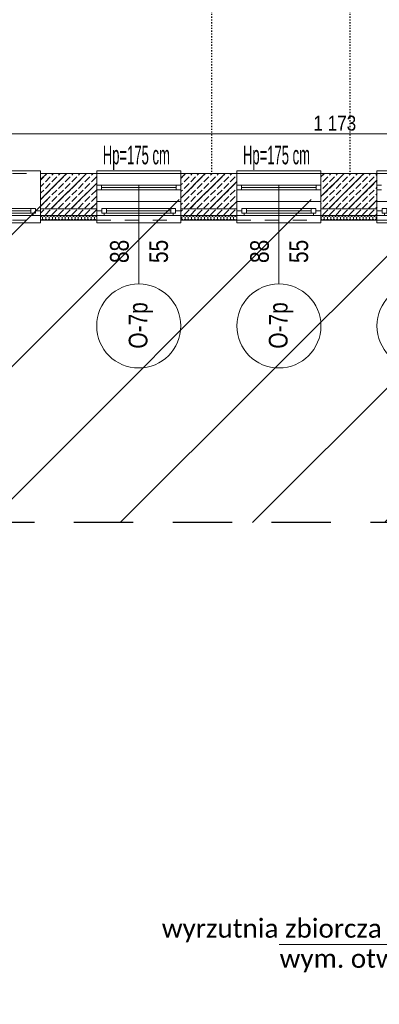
# Model space of a CAD drawing. Header units: centimetres. Extents: x 18292 to 3593338515, y 11794 to 62103.
# Tile 62 of 150: x 898354942 to 898355326, y 54931 to 55985. Entities that reach past the tile are written whole.
import ezdxf

# ---------------------------------------------------------------- set-up
doc = ezdxf.new("R2010")
doc.units = ezdxf.units.CM
doc.header["$MEASUREMENT"] = 0
for name, pattern in [('1 LINIA PRZERYWANA', [30, 15, -15]), ('ACAD_ISO03W100', [3, 1.2, -1.8]), ('Long Dashed', [105.83333, 63.499999, -42.333331])]:
    doc.linetypes.add(name, pattern=pattern)
for name, color, linetype in [('410-Fundamenty', 7, 'Continuous'), ('499-Wymiary i opisy', 7, 'Continuous'), ('__PROJEKTOWANE', 7, 'Continuous'), ('L1', 7, 'Continuous'), ('MF_KRESKOWANIE', 7, 'Continuous'), ('MF_OKNA', 7, 'Continuous'), ('MF_OKNA opisy', 7, 'Continuous'), ('MF_SCIANY_DZIAL', 7, 'Continuous')]:
    doc.layers.add(name, color=color, linetype=linetype)
doc.styles.add('GENERATED_STYLE_2', font='txt')
doc.styles.add('GENERATED_STYLE_4', font='txt')
doc.styles.add('GENERATED_STYLE_7', font='txt')
doc.dimstyles.new('GENERATED_STYLE__1', dxfattribs={"dimtxt": 16, "dimasz": 6.08, "dimexe": 0.18, "dimexo": 0.0625, "dimgap": 0.09, "dimtad": 1, "dimtih": 1, "dimtoh": 1, "dimdec": 0, "dimzin": 0, "dimdsep": 46, "dimtxsty": 'GENERATED_STYLE_4', "dimblk": 'ARROWHEAD_2', "dimblk1": 'ARROWHEAD_2', "dimblk2": 'ARROWHEAD_2', "dimcen": 0.09, "dimse1": 1, "dimse2": 1, "dimclrd": 7, "dimclre": 7, "dimclrt": 7, "dimadec": 0, "dimazin": 0, "dimtfac": 1, "dimtdec": 4, "dimtmove": 0, "dimatfit": 3, "dimfxl": 0, "dimtolj": 1, "dimtzin": 0, "dimarcsym": 0})
pattern_1 = [(45, (903196041.254, 3898003.605), (-10.606601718, 10.606601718), [])]
pattern_2 = [(90, (903196041.2538, 3898003.6053), (-3.4641016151, 0), [2, -4]), (90, (903196039.5217, 3898006.6053), (-3.4641016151, 0), [2, -4]), (150, (903196041.2538, 3898005.6053), (1.7320508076, 3), [2, -4]), (150, (903196037.7897, 3898005.6053), (1.7320508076, 3), [2, -4]), (210, (903196041.2538, 3898003.6053), (-1.7320508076, 3), [2, -4]), (210, (903196037.7897, 3898003.6053), (-1.7320508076, 3), [2, -4])]
pattern_3 = [(45, (903196041.254, 3898003.605), (-7.071067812, 7.071067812), [7.5, -2.5]), (45, (903196041.254, 3898010.676), (-7.071067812, 7.071067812), [7.5, -2.5])]

# ---------------------------------------------------------------- blocks, each defined once
blk = doc.blocks.new('*D326', base_point=(903196041.3, 3898003.6))
at = {"layer": '499-Wymiary i opisy', "color": 7, "linetype": 'Continuous', "lineweight": 13}
for p, q in [((898354705.3, 55867), (898354700.7, 55859)), ((898354703, 55857), (898354703, 55869)), ((898355877.8, 55867), (898355873.2, 55859)), ((898355875.5, 55857), (898355875.5, 55869)), ((898354703, 55863), (898355875.5, 55863))]:
    blk.add_line(p, q, dxfattribs=at)
at = {"layer": '499-Wymiary i opisy', "color": 7, "lineweight": 13, "char_height": 16, "attachment_point": 7, "style": 'GENERATED_STYLE_4'}
for s, insert in [('\\A1;{\\pql;\\fArial Narrow|b0|i0|c238|p34;1\xa0173}', (898355255.9, 55866.2)), ('\\A1;{\\pql;\\fArial Narrow|b0|i0|c238|p34;24}', (898355852.7, 55866.2))]:
    blk.add_mtext(s, dxfattribs=dict(at, insert=insert))
blk = doc.blocks.new('ARROWHEAD_2')
at = {"color": 0, "linetype": 'Continuous', "lineweight": 0}
for p, q in [((0, 0), (-1, 0)), ((-0.38, -0.66), (0.38, 0.66))]:
    blk.add_line(p, q, dxfattribs=at)
blk = doc.blocks.new('Okno 21')
at = {"layer": '410-Fundamenty', "color": 5, "linetype": 'Continuous', "lineweight": 13}
for p, q in [((-45, 40), (-45, 43)), ((-45, 43), (45, 43)), ((45, 43), (45, 40)), ((-45, 0), (-39.5, 0)), ((-39.5, 2.5), (-34.5, 2.5)), ((-39.5, -2.5), (-39.5, 2.5)), ((-39.5, 0), (-39.5, -2.5)), ((-34.5, 2.5), (34.5, 2.5)), ((-34.5, 2.5), (-34.5, -2.5)), ((-34.5, 2.5), (34.5, 2.5)), ((-34.5, 0), (34.5, 0)), ((34.5, -2.5), (34.5, 2.5)), ((34.5, 2.5), (39.5, 2.5)), ((39.5, 2.5), (39.5, -2.5)), ((39.5, -2.5), (39.5, 0)), ((39.5, 0), (45, 0)), ((-37, -5), (-45, -5)), ((-45, -10), (-45, -13)), ((-39.5, -2.5), (-37, -2.5)), ((-34.5, -2.5), (-39.5, -2.5)), ((-37, -2.5), (-37, -5)), ((37, -5), (-37, -5)), ((34.5, -2.5), (-34.5, -2.5)), ((39.5, -2.5), (34.5, -2.5)), ((37, -5), (37, -2.5)), ((37, -2.5), (39.5, -2.5)), ((45, -5), (37, -5)), ((45, -13), (45, -10)), ((-45, -13), (45, -13))]:
    blk.add_line(p, q, dxfattribs=at)
at = {"layer": '410-Fundamenty', "color": 5, "linetype": '1 LINIA PRZERYWANA', "lineweight": 13}
for p, q in [((-45, 40), (45, 40)), ((-45, -10), (45, -10))]:
    blk.add_line(p, q, dxfattribs=at)
at = {"layer": '410-Fundamenty', "color": 7, "linetype": 'Continuous', "lineweight": 13}
for p, q in [((-45, 15), (-45, 40)), ((45, 15), (45, 40)), ((-45, 10), (-45, 15)), ((45, 10), (45, 15)), ((-45, 0), (-45, 10)), ((-45, -5), (-45, 0)), ((-45, -5), (-45, 0)), ((45, 0), (45, 10)), ((45, -5), (45, 0)), ((45, -5), (45, 0)), ((-45, -10), (-45, -5)), ((45, -10), (45, -5))]:
    blk.add_line(p, q, dxfattribs=at)

msp = doc.modelspace()

# ---------------------------------------------------------------- hatches: boundary and pattern name
at = {"layer": '410-Fundamenty', "linetype": 'Continuous', "lineweight": 0, "true_color": 0x000000}
h = msp.add_hatch(dxfattribs=at)
h.set_pattern_fill('beton_0006', color=18, style=0, pattern_type=2)
h.set_pattern_definition(pattern_3)
h.paths.add_polyline_path([(898354964, 55795.5), (898355024, 55795.5), (898355024, 55820.5), (898354964, 55820.5)])
h = msp.add_hatch(dxfattribs=at)
h.set_pattern_fill('beton_0006', color=18, style=0, pattern_type=2)
h.set_pattern_definition(pattern_3)
h.paths.add_polyline_path([(898355114, 55795.5), (898355174, 55795.5), (898355174, 55820.5), (898355114, 55820.5)])
h = msp.add_hatch(dxfattribs=at)
h.set_pattern_fill('beton_0006', color=18, style=0, pattern_type=2)
h.set_pattern_definition(pattern_3)
h.paths.add_polyline_path([(898355264, 55795.5), (898355324, 55795.5), (898355324, 55820.5), (898355264, 55820.5)])
h = msp.add_hatch(dxfattribs=at)
h.set_pattern_fill('beton_0006', color=18, style=0, pattern_type=2)
h.set_pattern_definition(pattern_3)
h.paths.add_polyline_path([(898354964, 55790.5), (898355024, 55790.5), (898355024, 55795.5), (898354964, 55795.5)])
h = msp.add_hatch(dxfattribs=at)
h.set_pattern_fill('beton_0006', color=18, style=0, pattern_type=2)
h.set_pattern_definition(pattern_3)
h.paths.add_polyline_path([(898354964, 55775.5), (898355024, 55775.5), (898355024, 55790.5), (898354964, 55790.5)])
h = msp.add_hatch(dxfattribs=at)
h.set_pattern_fill('beton_0006', color=18, style=0, pattern_type=2)
h.set_pattern_definition(pattern_3)
h.paths.add_polyline_path([(898355114, 55790.5), (898355174, 55790.5), (898355174, 55795.5), (898355114, 55795.5)])
h = msp.add_hatch(dxfattribs=at)
h.set_pattern_fill('beton_0006', color=18, style=0, pattern_type=2)
h.set_pattern_definition(pattern_3)
h.paths.add_polyline_path([(898355114, 55775.5), (898355174, 55775.5), (898355174, 55790.5), (898355114, 55790.5)])
h = msp.add_hatch(dxfattribs=at)
h.set_pattern_fill('beton_0006', color=18, style=0, pattern_type=2)
h.set_pattern_definition(pattern_3)
h.paths.add_polyline_path([(898355264, 55790.5), (898355324, 55790.5), (898355324, 55795.5), (898355264, 55795.5)])
h = msp.add_hatch(dxfattribs=at)
h.set_pattern_fill('beton_0006', color=18, style=0, pattern_type=2)
h.set_pattern_definition(pattern_3)
h.paths.add_polyline_path([(898355264, 55775.5), (898355324, 55775.5), (898355324, 55790.5), (898355264, 55790.5)])
h = msp.add_hatch(dxfattribs=at)
h.set_pattern_fill('Styropian_0006', color=18, style=0, pattern_type=2)
h.set_pattern_definition(pattern_2)
h.paths.add_polyline_path([(898354964, 55775.5), (898354964, 55770.5), (898355024, 55770.5), (898355024, 55775.5)])
h = msp.add_hatch(dxfattribs=at)
h.set_pattern_fill('Styropian_0006', color=18, style=0, pattern_type=2)
h.set_pattern_definition(pattern_2)
h.paths.add_polyline_path([(898355114, 55770.5), (898355174, 55770.5), (898355174, 55775.5), (898355114, 55775.5)])
h = msp.add_hatch(dxfattribs=at)
h.set_pattern_fill('Styropian_0006', color=18, style=0, pattern_type=2)
h.set_pattern_definition(pattern_2)
h.paths.add_polyline_path([(898355264, 55775.5), (898355264, 55770.5), (898355324, 55770.5), (898355324, 55775.5)])
at = {"layer": '__PROJEKTOWANE', "linetype": 'Continuous', "lineweight": 13}
h = msp.add_hatch(dxfattribs=at)
h.set_pattern_fill('Bloczki_ceramiczne_kopia_8A', color=150, style=0, pattern_type=2)
h.set_pattern_definition([(45, (903196041.25, 3898003.61), (-70.7106781, 70.7106781), [])])
h.paths.add_polyline_path([(898357582, 54617.5), (898357882, 54617.5), (898357882, 55810.5), (898357601, 55810.5), (898357601, 56706.5), (898357961.1, 56706.5), (898357959.1, 56167.5), (898358239, 56167.5), (898358239, 54260.5), (898357939, 54260.5), (898357939, 53759.5), (898356000, 53759.5), (898356000, 54560.5), (898355701, 54560.5), (898355700, 55446.7), (898353981.2, 55446.6), (898353981.2, 55792.5), (898356057, 55792.5), (898356057, 54917.5), (898356357, 54917.5), (898356357, 54116.5), (898357582, 54116.5)])
at = {"layer": 'MF_KRESKOWANIE', "linetype": 'Continuous', "lineweight": 13}
h = msp.add_hatch(dxfattribs=at)
h.set_pattern_fill('bloczki_ceramiczne_0006', color=250, style=0, pattern_type=2)
h.set_pattern_definition(pattern_1)
h.paths.add_polyline_path([(898355009, 55820.5), (898354964, 55820.5), (898354964, 55782.5), (898355024, 55782.5), (898355024, 55820.5), (898354979, 55820.5)])
h = msp.add_hatch(dxfattribs=at)
h.set_pattern_fill('bloczki_ceramiczne_0006', color=250, style=0, pattern_type=2)
h.set_pattern_definition(pattern_1)
h.paths.add_polyline_path([(898355114, 55820.5), (898355114, 55782.5), (898355174, 55782.5), (898355174, 55820.5), (898355129, 55820.5), (898355147, 55820.5), (898355147, 55820.5), (898355129, 55820.5)])
h = msp.add_hatch(dxfattribs=at)
h.set_pattern_fill('bloczki_ceramiczne_0006', color=250, style=0, pattern_type=2)
h.set_pattern_definition(pattern_1)
h.paths.add_polyline_path([(898355264, 55820.5), (898355264, 55782.5), (898355324, 55782.5), (898355324, 55820.5), (898355279, 55820.5), (898355295, 55820.5), (898355295, 55820.5), (898355279, 55820.5)])

# ---------------------------------------------------------------- linework, layer by layer
at = {"layer": '410-Fundamenty', "color": 7, "linetype": 'Continuous', "lineweight": 13}
for p, q in [((898354964, 55795.5), (898354964, 55820.5)), ((898355024, 55795.5), (898355024, 55820.5)), ((898355114, 55795.5), (898355114, 55820.5)), ((898355174, 55795.5), (898355174, 55820.5)), ((898355264, 55795.5), (898355264, 55820.5)), ((898355324, 55795.5), (898355324, 55820.5)), ((898354964, 55790.5), (898354964, 55795.5)), ((898354964, 55780.5), (898354964, 55790.5)), ((898355024, 55790.5), (898355024, 55795.5)), ((898355024, 55780.5), (898355024, 55790.5)), ((898355114, 55790.5), (898355114, 55795.5)), ((898355114, 55780.5), (898355114, 55790.5)), ((898355174, 55790.5), (898355174, 55795.5)), ((898355174, 55780.5), (898355174, 55790.5)), ((898355264, 55790.5), (898355264, 55795.5)), ((898355264, 55780.5), (898355264, 55790.5)), ((898355324, 55790.5), (898355324, 55795.5)), ((898355324, 55780.5), (898355324, 55790.5)), ((898354964, 55775.5), (898354964, 55780.5)), ((898355024, 55775.5), (898355024, 55780.5)), ((898355114, 55775.5), (898355114, 55780.5)), ((898355174, 55775.5), (898355174, 55780.5)), ((898355264, 55775.5), (898355264, 55780.5)), ((898355324, 55775.5), (898355324, 55780.5)), ((898354964, 55775.5), (898355024, 55775.5)), ((898354964, 55770.5), (898354964, 55775.5)), ((898355024, 55770.5), (898355024, 55775.5)), ((898355114, 55775.5), (898355174, 55775.5)), ((898355114, 55770.5), (898355114, 55775.5)), ((898355174, 55770.5), (898355174, 55775.5)), ((898355264, 55775.5), (898355324, 55775.5)), ((898355264, 55770.5), (898355264, 55775.5)), ((898355324, 55770.5), (898355324, 55775.5))]:
    msp.add_line(p, q, dxfattribs=at)
at = {"layer": '410-Fundamenty', "color": 7, "linetype": 'Continuous', "lineweight": 13, "flags": 128}
for points in [[(898355024, 55820.5), (898354964, 55820.5)], [(898355174, 55820.5), (898355114, 55820.5)], [(898355324, 55820.5), (898355264, 55820.5)], [(898354964, 55770.5), (898355024, 55770.5)], [(898355114, 55770.5), (898355174, 55770.5)], [(898355264, 55770.5), (898355324, 55770.5)]]:
    msp.add_lwpolyline(points, dxfattribs=at)
at = {"layer": '__PROJEKTOWANE', "color": 7, "linetype": 'Long Dashed', "lineweight": 25}
msp.add_line((898355698.1, 55446.6), (898353981.2, 55446.6), dxfattribs=at)
at = {"layer": '__PROJEKTOWANE', "color": 150, "linetype": 'Continuous', "lineweight": 13}
msp.add_line((898355219.2, 54994.8), (898355604.2, 54994.8), dxfattribs=at)
at = {"layer": 'L1', "color": 7, "linetype": 'Continuous', "lineweight": 13}
for p, q in [((898355024, 55820.5), (898354979, 55820.5)), ((898355024, 55820.5), (898355024, 55782.5)), ((898355114, 55820.5), (898355114, 55782.5)), ((898355114, 55820.5), (898355159, 55820.5)), ((898355129, 55820.5), (898355159, 55820.5)), ((898355159, 55820.5), (898355129, 55820.5)), ((898355129, 55820.5), (898355159, 55820.5)), ((898355129, 55820.5), (898355159, 55820.5)), ((898355174, 55820.5), (898355129, 55820.5)), ((898355174, 55820.5), (898355174, 55782.5)), ((898355264, 55820.5), (898355264, 55782.5)), ((898355264, 55820.5), (898355309, 55820.5)), ((898355279, 55820.5), (898355309, 55820.5)), ((898355279, 55820.5), (898355309, 55820.5)), ((898355309, 55820.5), (898355279, 55820.5)), ((898355279, 55820.5), (898355309, 55820.5)), ((898355324, 55820.5), (898355279, 55820.5)), ((898355324, 55820.5), (898355324, 55782.5)), ((898354964, 55782.5), (898355024, 55782.5)), ((898355114, 55782.5), (898355174, 55782.5)), ((898355129, 55782.5), (898355159, 55782.5)), ((898355129, 55782.5), (898355159, 55782.5)), ((898355129, 55782.5), (898355159, 55782.5)), ((898355129, 55782.5), (898355159, 55782.5)), ((898355129, 55782.5), (898355159, 55782.5)), ((898355264, 55782.5), (898355324, 55782.5)), ((898355279, 55782.5), (898355309, 55782.5)), ((898355279, 55782.5), (898355309, 55782.5)), ((898355279, 55782.5), (898355309, 55782.5)), ((898355279, 55782.5), (898355309, 55782.5)), ((898355279, 55782.5), (898355309, 55782.5))]:
    msp.add_line(p, q, dxfattribs=at)
at = {"layer": 'MF_OKNA', "color": 7, "linetype": 'Continuous', "lineweight": 13}
for p, q in [((898355024, 55820.5), (898355114, 55820.5)), ((898355174, 55820.5), (898355264, 55820.5)), ((898355324, 55820.5), (898355414, 55820.5)), ((898355029, 55808), (898355024, 55808)), ((898355024, 55808), (898355024, 55803)), ((898355024, 55805.5), (898355024, 55803)), ((898355024, 55803), (898355029, 55803)), ((898355029, 55803), (898355029, 55808)), ((898355029, 55808), (898355109, 55808)), ((898355109, 55805.5), (898355029, 55805.5)), ((898355029, 55803), (898355109, 55803)), ((898355109, 55803), (898355109, 55808)), ((898355109, 55808), (898355114, 55808)), ((898355114, 55803), (898355109, 55803)), ((898355114, 55808), (898355114, 55803)), ((898355114, 55805.5), (898355114, 55803)), ((898355179, 55808), (898355174, 55808)), ((898355174, 55808), (898355174, 55803)), ((898355174, 55805.5), (898355174, 55803)), ((898355174, 55803), (898355179, 55803)), ((898355179, 55803), (898355179, 55808)), ((898355179, 55808), (898355259, 55808)), ((898355259, 55805.5), (898355179, 55805.5)), ((898355179, 55803), (898355259, 55803)), ((898355259, 55803), (898355259, 55808)), ((898355259, 55808), (898355264, 55808)), ((898355264, 55803), (898355259, 55803)), ((898355264, 55808), (898355264, 55803)), ((898355264, 55805.5), (898355264, 55803)), ((898355329, 55808), (898355324, 55808)), ((898355324, 55808), (898355324, 55803)), ((898355324, 55805.5), (898355324, 55803)), ((898355324, 55803), (898355329, 55803)), ((898355024, 55790.5), (898355114, 55790.5)), ((898355174, 55790.5), (898355264, 55790.5)), ((898355324, 55790.5), (898355414, 55790.5))]:
    msp.add_line(p, q, dxfattribs=at)
at = {"layer": 'MF_OKNA opisy', "color": 7, "linetype": 'Continuous', "lineweight": 13}
for p, q in [((898355069, 55808), (898355069, 55702.2)), ((898355219, 55808), (898355219, 55702.2))]:
    msp.add_line(p, q, dxfattribs=at)
for centre in [(898355069, 55657.2), (898355219, 55657.2), (898355369, 55657.2)]:
    msp.add_circle(centre, 45, dxfattribs=at)
at = {"layer": 'MF_SCIANY_DZIAL', "color": 8, "linetype": 'ACAD_ISO03W100', "lineweight": 25}
for p, q in [((898355147, 56396.5), (898355147, 55820.5)), ((898355295, 56396.5), (898355295, 55820.5))]:
    msp.add_line(p, q, dxfattribs=at)

# ---------------------------------------------------------------- block references
at = {"layer": '410-Fundamenty', "color": 7, "linetype": 'Continuous', "lineweight": 13, "zscale": 100}
for p in [(898354919, 55780.5), (898355069, 55780.5), (898355219, 55780.5), (898355369, 55780.5)]:
    msp.add_blockref('Okno 21', p, dxfattribs=at)

# ---------------------------------------------------------------- texts
at = {"layer": '__PROJEKTOWANE', "color": 150, "linetype": 'Continuous', "lineweight": 13, "insert": (898355602.7, 54964.7), "char_height": 20, "attachment_point": 9, "line_spacing_factor": 0.967313, "style": 'GENERATED_STYLE_7'}
msp.add_mtext('\\A1;{\\pqr;\\fCalibri Light|b0|i0|c238|p34;wyrzutnia zbiorcza terenowa murowana\\P\\pqr;\\fCalibri Light|b0|i0|c238|p34;wym. otworu netto 60x210cm}', dxfattribs=at)
at = {"layer": 'MF_OKNA opisy', "color": 7, "linetype": 'Continuous', "lineweight": 13, "char_height": 20, "attachment_point": 4, "style": 'GENERATED_STYLE_2'}
for insert in [(898355030.5, 55837.3), (898355180.5, 55837.3)]:
    msp.add_mtext('\\A1;{\\W0.500000x;\\pql;\\fArial|b0|i0|c238|p38;Hp=175 cm}', dxfattribs=dict(at, insert=insert))
at = {"layer": 'MF_OKNA opisy', "color": 7, "linetype": 'Continuous', "lineweight": 13, "char_height": 20, "attachment_point": 4, "rotation": 90, "style": 'GENERATED_STYLE_2'}
for s, insert in [('\\A1;{\\W0.800000x;\\pql;\\fArial|b0|i0|c238|p38;88}', (898355048.4, 55724.6)), ('\\A1;{\\W0.800000x;\\pql;\\fArial|b0|i0|c238|p38;55}', (898355090.4, 55724.6)), ('\\A1;{\\W0.800000x;\\pql;\\fArial|b0|i0|c238|p38;88}', (898355198.4, 55724.6)), ('\\A1;{\\W0.800000x;\\pql;\\fArial|b0|i0|c238|p38;55}', (898355240.4, 55724.6)), ('\\A1;{\\W0.800000x;\\pql;\\fArial|b0|i0|c238|p38;O-7p}', (898355071.3, 55632.9)), ('\\A1;{\\W0.800000x;\\pql;\\fArial|b0|i0|c238|p38;O-7p}', (898355221.3, 55632.9))]:
    msp.add_mtext(s, dxfattribs=dict(at, insert=insert))

# ---------------------------------------------------------------- dimensions: what is measured, and where the dimension line sits
at = {"layer": '499-Wymiary i opisy', "color": 7, "linetype": 'Continuous', "lineweight": 13}
dim = msp.add_linear_dim(base=(898355875.467734, 55862.985002), p1=(898354702.967731, 55820.493785), p2=(898355875.467734, 55820.493785), dimstyle='GENERATED_STYLE__1', dxfattribs=at)
dim.commit()
dim.dimension.update_dxf_attribs({"geometry": '*D326', "text_midpoint": (898355283.419972, 55874.185002), "dimtype": 160})

doc.saveas('drawing.dxf')
